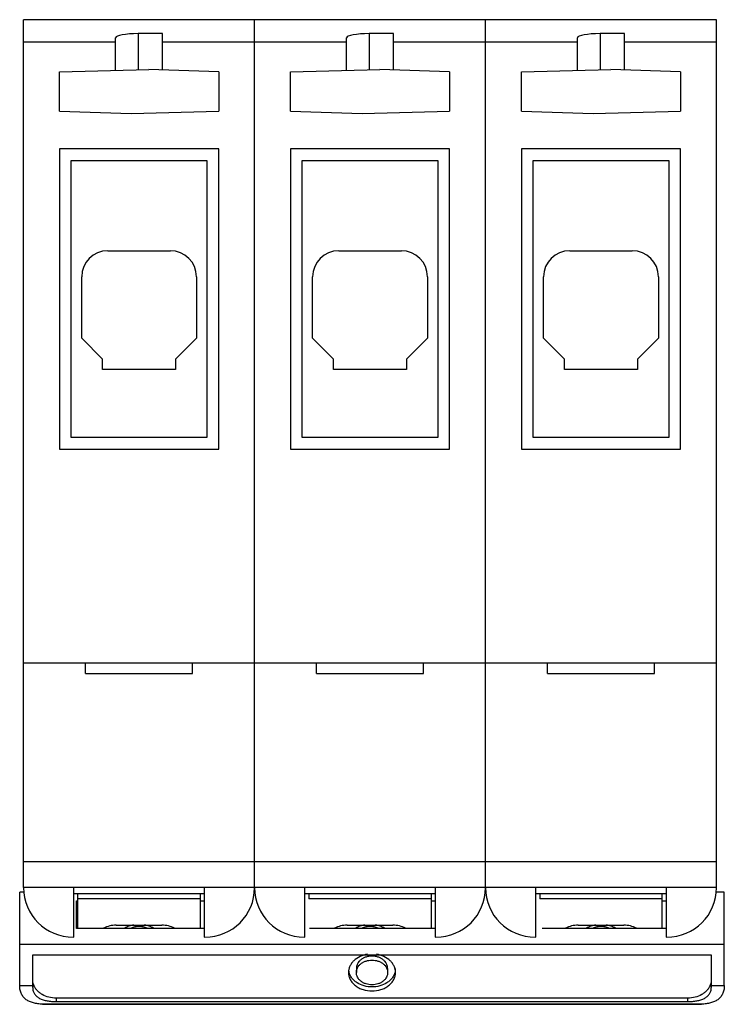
# Model space of a CAD drawing. Header units: millimetres. Extents: x 7.2 to 61.2, y 10.8 to 86.2.
import ezdxf

# ---------------------------------------------------------------- set-up
doc = ezdxf.new("R2010")
doc.units = ezdxf.units.MM
doc.header["$LTSCALE"] = 6.292867
doc.layers.get('0').update_dxf_attribs({"linetype": 'CONTINUOUS'})

msp = doc.modelspace()

# ---------------------------------------------------------------- linework, layer by layer
at = {"color": 7, "linetype": 'Continuous'}
for p, q in [((7.548, 19.724), (7.548, 86.224)), ((60.648, 86.224), (7.548, 86.224)), ((25.248, 19.724), (25.248, 86.224)), ((42.948, 19.724), (42.948, 86.224)), ((60.648, 19.724), (60.648, 86.224)), ((14.598, 84.513), (7.548, 84.513)), ((14.598, 82.341), (14.598, 84.842)), ((18.198, 85.17), (16.335, 85.159)), ((16.335, 85.159), (16.335, 82.388)), ((18.198, 82.374), (18.198, 85.17)), ((32.298, 84.513), (18.198, 84.513)), ((32.298, 82.341), (32.298, 84.842)), ((35.898, 85.17), (34.035, 85.159)), ((34.035, 85.159), (34.035, 82.388)), ((35.898, 82.374), (35.898, 85.17)), ((49.998, 84.513), (35.898, 84.513)), ((49.998, 82.341), (49.998, 84.842)), ((53.598, 85.17), (51.735, 85.159)), ((51.735, 85.159), (51.735, 82.388)), ((53.598, 82.374), (53.598, 85.17)), ((60.648, 84.513), (53.598, 84.513)), ((10.298, 82.224), (17.152, 82.411)), ((22.498, 82.224), (17.152, 82.411)), ((27.998, 82.224), (34.852, 82.411)), ((40.198, 82.224), (34.852, 82.411)), ((45.698, 82.224), (52.552, 82.411)), ((57.898, 82.224), (52.552, 82.411)), ((10.298, 79.224), (10.298, 82.224)), ((22.498, 82.224), (22.498, 79.224)), ((27.998, 79.224), (27.998, 82.224)), ((40.198, 82.224), (40.198, 79.224)), ((45.698, 79.224), (45.698, 82.224)), ((57.898, 82.224), (57.898, 79.224)), ((10.298, 79.224), (15.798, 79.041)), ((15.798, 79.041), (22.498, 79.224)), ((27.998, 79.224), (33.498, 79.041)), ((33.498, 79.041), (40.198, 79.224)), ((45.698, 79.224), (51.198, 79.041)), ((51.198, 79.041), (57.898, 79.224)), ((10.298, 76.324), (10.298, 53.324)), ((22.498, 76.324), (10.298, 76.324)), ((22.498, 53.324), (22.498, 76.324)), ((27.998, 76.324), (27.998, 53.324)), ((40.198, 76.324), (27.998, 76.324)), ((40.198, 53.324), (40.198, 76.324)), ((45.698, 76.324), (45.698, 53.324)), ((57.898, 76.324), (45.698, 76.324)), ((57.898, 53.324), (57.898, 76.324)), ((11.198, 54.224), (11.198, 75.424)), ((11.198, 75.424), (21.598, 75.424)), ((21.598, 75.424), (21.598, 54.224)), ((28.898, 54.224), (28.898, 75.424)), ((28.898, 75.424), (39.298, 75.424)), ((39.298, 75.424), (39.298, 54.224)), ((46.598, 54.224), (46.598, 75.424)), ((46.598, 75.424), (56.998, 75.424)), ((56.998, 75.424), (56.998, 54.224)), ((13.998, 68.524), (18.798, 68.524)), ((31.698, 68.524), (36.498, 68.524)), ((49.398, 68.524), (54.198, 68.524)), ((11.998, 61.824), (11.998, 66.524)), ((20.798, 66.524), (20.798, 61.824)), ((29.698, 61.824), (29.698, 66.524)), ((38.498, 66.524), (38.498, 61.824)), ((47.398, 61.824), (47.398, 66.524)), ((56.198, 66.524), (56.198, 61.824)), ((11.998, 61.824), (13.598, 60.224)), ((19.198, 60.224), (20.798, 61.824)), ((29.698, 61.824), (31.298, 60.224)), ((36.898, 60.224), (38.498, 61.824)), ((47.398, 61.824), (48.998, 60.224)), ((54.598, 60.224), (56.198, 61.824)), ((13.598, 59.424), (13.598, 60.224)), ((19.198, 60.224), (19.198, 59.424)), ((31.298, 59.424), (31.298, 60.224)), ((36.898, 60.224), (36.898, 59.424)), ((48.998, 59.424), (48.998, 60.224)), ((54.598, 60.224), (54.598, 59.424)), ((19.198, 59.424), (13.598, 59.424)), ((36.898, 59.424), (31.298, 59.424)), ((54.598, 59.424), (48.998, 59.424)), ((21.598, 54.224), (11.198, 54.224)), ((39.298, 54.224), (28.898, 54.224)), ((56.998, 54.224), (46.598, 54.224)), ((10.298, 53.324), (22.498, 53.324)), ((27.998, 53.324), (40.198, 53.324)), ((45.698, 53.324), (57.898, 53.324)), ((60.648, 36.924), (7.548, 36.924)), ((12.298, 36.124), (12.298, 36.924)), ((20.498, 36.124), (20.498, 36.924)), ((29.998, 36.124), (29.998, 36.924)), ((38.198, 36.124), (38.198, 36.924)), ((47.698, 36.124), (47.698, 36.924)), ((55.898, 36.124), (55.898, 36.924)), ((12.298, 36.124), (20.498, 36.124)), ((29.998, 36.124), (38.198, 36.124)), ((47.698, 36.124), (55.898, 36.124)), ((7.548, 21.724), (60.648, 21.724)), ((60.648, 19.724), (7.548, 19.724)), ((11.398, 15.924), (11.398, 19.724)), ((21.398, 19.724), (21.398, 15.924)), ((29.098, 15.924), (29.098, 19.724)), ((39.098, 19.724), (39.098, 15.924)), ((46.798, 15.924), (46.798, 19.724)), ((56.798, 19.724), (56.798, 15.924)), ((7.571, 19.366), (7.248, 19.366)), ((7.248, 12.212), (7.248, 19.366)), ((11.398, 19.272), (21.398, 19.272)), ((11.698, 16.595), (11.698, 19.272)), ((21.098, 16.595), (21.098, 19.272)), ((25.271, 19.366), (25.225, 19.366)), ((29.098, 19.272), (39.098, 19.272)), ((29.398, 19.272), (29.398, 18.853)), ((38.798, 16.595), (38.798, 19.272)), ((42.971, 19.366), (42.925, 19.366)), ((46.798, 19.272), (56.798, 19.272)), ((47.098, 19.272), (47.098, 18.853)), ((56.498, 16.595), (56.498, 19.272)), ((61.248, 19.366), (60.625, 19.366)), ((61.248, 12.212), (61.248, 19.366)), ((11.598, 18.719), (11.698, 18.719)), ((11.598, 16.595), (11.598, 18.719)), ((21.098, 18.853), (11.698, 18.853)), ((21.098, 18.719), (21.398, 18.719)), ((38.798, 18.853), (29.398, 18.853)), ((38.798, 18.719), (39.098, 18.719)), ((56.498, 18.853), (47.098, 18.853)), ((56.498, 18.719), (56.798, 18.719)), ((14.648, 16.846), (18.148, 16.846)), ((32.348, 16.846), (35.848, 16.846)), ((50.048, 16.846), (53.548, 16.846)), ((11.398, 15.924), (11.348, 15.924)), ((21.398, 16.595), (11.598, 16.595)), ((21.448, 15.924), (21.398, 15.924)), ((29.098, 15.924), (29.048, 15.924)), ((39.098, 16.595), (29.448, 16.595)), ((39.148, 15.924), (39.098, 15.924)), ((46.798, 15.924), (46.748, 15.924)), ((56.798, 16.595), (47.298, 16.595)), ((56.848, 15.924), (56.798, 15.924)), ((61.248, 15.364), (7.248, 15.364)), ((8.248, 14.576), (60.248, 14.576)), ((8.248, 12.058), (8.248, 14.576)), ((60.248, 14.576), (60.248, 12.058)), ((33.048, 13.529), (33.048, 13.222)), ((35.448, 13.529), (35.448, 13.222)), ((7.248, 12.212), (8.248, 12.212)), ((60.248, 12.212), (61.248, 12.212)), ((8.998, 10.787), (59.498, 10.787)), ((9.14, 10.783), (8.998, 10.787)), ((59.356, 10.783), (9.14, 10.783)), ((58.448, 11.252), (10.048, 11.252)), ((10.048, 11.252), (10.048, 10.992)), ((10.048, 10.992), (58.448, 10.992)), ((58.448, 10.992), (58.448, 11.252)), ((59.498, 10.787), (59.355, 10.783))]:
    msp.add_line(p, q, dxfattribs=at)
for centre, radius, start, end in [((13.998, 66.524), 2, 90, 180), ((18.798, 66.524), 2, 0, 90), ((31.698, 66.524), 2, 90, 180), ((36.498, 66.524), 2, 0, 90), ((49.398, 66.524), 2, 90, 180), ((54.198, 66.524), 2, 0, 90), ((11.348, 19.724), 3.8, 180, 270), ((21.448, 19.724), 3.8, 270, 360), ((29.048, 19.724), 3.8, 180, 270), ((39.148, 19.724), 3.8, 270, 360), ((46.748, 19.724), 3.8, 180, 270), ((56.848, 19.724), 3.8, 270, 360), ((33.591, 13.533), 1.143, 187.9153, 194.43448), ((34.926, 13.53), 1.122, 352.109, 359.99677)]:
    msp.add_arc(centre, radius, start, end, dxfattribs=at)
for centre in [(16.398, 84.842), (34.098, 84.842), (51.798, 84.842)]:
    msp.add_ellipse(centre, major_axis=(1.8, 0), ratio=0.17633, start_param=1.605703, end_param=3.141593, dxfattribs=at)
for points, knots in [([(14.648, 16.846), (14.479, 16.846), (14.145, 16.808), (13.829, 16.693), (13.683, 16.617)], [0, 0, 0, 0, 0.50784, 1, 1, 1, 1]), ([(15.979, 16.871), (15.857, 16.848), (15.621, 16.783), (15.4, 16.676), (15.298, 16.614)], [0, 0, 0, 0, 0.508357, 1, 1, 1, 1]), ([(17.01, 16.613), (16.916, 16.657), (16.714, 16.723), (16.397, 16.756), (16.08, 16.723), (15.879, 16.656), (15.785, 16.612)], [0, 0, 0, 0, 0.24671, 0.500024, 0.753325, 1, 1, 1, 1]), ([(17.498, 16.614), (17.395, 16.677), (17.174, 16.783), (16.938, 16.848), (16.816, 16.871)], [0, 0, 0, 0, 0.491647, 1, 1, 1, 1]), ([(19.112, 16.617), (18.967, 16.693), (18.651, 16.808), (18.317, 16.846), (18.148, 16.846)], [0, 0, 0, 0, 0.49216, 1, 1, 1, 1]), ([(32.348, 16.846), (32.179, 16.846), (31.845, 16.808), (31.529, 16.693), (31.383, 16.617)], [0, 0, 0, 0, 0.50784, 1, 1, 1, 1]), ([(33.679, 16.871), (33.557, 16.848), (33.321, 16.783), (33.1, 16.676), (32.998, 16.614)], [0, 0, 0, 0, 0.508357, 1, 1, 1, 1]), ([(34.71, 16.613), (34.616, 16.657), (34.414, 16.723), (34.097, 16.756), (33.78, 16.723), (33.579, 16.656), (33.485, 16.612)], [0, 0, 0, 0, 0.24671, 0.500024, 0.753325, 1, 1, 1, 1]), ([(35.198, 16.614), (35.095, 16.677), (34.874, 16.783), (34.638, 16.848), (34.516, 16.871)], [0, 0, 0, 0, 0.491647, 1, 1, 1, 1]), ([(36.812, 16.617), (36.667, 16.693), (36.351, 16.808), (36.017, 16.846), (35.848, 16.846)], [0, 0, 0, 0, 0.49216, 1, 1, 1, 1]), ([(50.048, 16.846), (49.879, 16.846), (49.545, 16.808), (49.229, 16.693), (49.083, 16.617)], [0, 0, 0, 0, 0.50784, 1, 1, 1, 1]), ([(51.379, 16.871), (51.257, 16.848), (51.021, 16.783), (50.8, 16.676), (50.698, 16.614)], [0, 0, 0, 0, 0.508357, 1, 1, 1, 1]), ([(52.41, 16.613), (52.316, 16.657), (52.114, 16.723), (51.797, 16.756), (51.48, 16.723), (51.279, 16.656), (51.185, 16.612)], [0, 0, 0, 0, 0.24671, 0.500024, 0.753325, 1, 1, 1, 1]), ([(52.898, 16.614), (52.795, 16.677), (52.574, 16.783), (52.338, 16.848), (52.216, 16.871)], [0, 0, 0, 0, 0.491647, 1, 1, 1, 1]), ([(54.512, 16.617), (54.367, 16.693), (54.051, 16.808), (53.717, 16.846), (53.548, 16.846)], [0, 0, 0, 0, 0.49216, 1, 1, 1, 1]), ([(33.909, 14.615), (33.71, 14.584), (33.33, 14.474), (32.921, 14.206), (32.679, 13.932), (32.547, 13.708), (32.466, 13.469), (32.448, 13.303), (32.448, 13.222)], [0, 0, 0, 0, 0.275648, 0.534469, 0.656661, 0.774164, 0.888064, 1, 1, 1, 1]), ([(34.248, 14.475), (34.093, 14.475), (33.861, 14.44), (33.581, 14.323), (33.398, 14.205), (33.247, 14.062), (33.134, 13.897), (33.064, 13.717), (33.048, 13.591), (33.048, 13.529)], [0, 0, 0, 0, 0.27558, 0.409005, 0.537385, 0.660025, 0.777121, 0.889795, 1, 1, 1, 1]), ([(35.448, 13.529), (35.448, 13.591), (35.432, 13.717), (35.362, 13.897), (35.249, 14.062), (35.098, 14.205), (34.915, 14.323), (34.635, 14.44), (34.403, 14.475), (34.248, 14.475)], [0, 0, 0, 0, 0.110201, 0.222871, 0.339966, 0.462607, 0.590991, 0.724419, 1, 1, 1, 1]), ([(36.048, 13.222), (36.048, 13.303), (36.03, 13.469), (35.948, 13.708), (35.816, 13.932), (35.574, 14.206), (35.165, 14.475), (34.784, 14.585), (34.585, 14.615)], [0, 0, 0, 0, 0.111922, 0.22581, 0.343307, 0.4655, 0.724339, 1, 1, 1, 1]), ([(33.048, 13.222), (33.048, 13.284), (33.064, 13.409), (33.134, 13.589), (33.247, 13.754), (33.398, 13.898), (33.581, 14.015), (33.861, 14.132), (34.093, 14.167), (34.248, 14.167)], [0, 0, 0, 0, 0.110201, 0.222871, 0.339966, 0.462607, 0.590991, 0.724419, 1, 1, 1, 1]), ([(34.248, 14.167), (34.403, 14.167), (34.635, 14.132), (34.915, 14.015), (35.098, 13.898), (35.249, 13.754), (35.362, 13.589), (35.432, 13.409), (35.448, 13.284), (35.448, 13.222)], [0, 0, 0, 0, 0.27558, 0.409005, 0.537385, 0.660025, 0.777121, 0.889795, 1, 1, 1, 1]), ([(32.448, 13.222), (32.448, 13.129), (32.472, 12.94), (32.577, 12.67), (32.746, 12.423), (32.973, 12.208), (33.247, 12.032), (33.667, 11.856), (34.015, 11.803), (34.248, 11.803)], [0, 0, 0, 0, 0.110201, 0.222873, 0.339972, 0.462613, 0.590993, 0.724428, 1, 1, 1, 1]), ([(34.248, 12.111), (34.044, 12.111), (33.644, 12.164), (33.186, 12.363), (32.885, 12.592), (32.702, 12.789), (32.564, 13.009), (32.504, 13.168), (32.484, 13.248)], [0, 0, 0, 0, 0.271802, 0.532244, 0.656119, 0.775035, 0.889346, 1, 1, 1, 1]), ([(34.248, 12.276), (34.093, 12.276), (33.861, 12.311), (33.581, 12.428), (33.398, 12.546), (33.247, 12.689), (33.134, 12.854), (33.064, 13.034), (33.048, 13.16), (33.048, 13.222)], [0, 0, 0, 0, 0.27558, 0.409005, 0.537385, 0.660025, 0.777121, 0.889795, 1, 1, 1, 1]), ([(36.012, 13.248), (35.991, 13.168), (35.932, 13.009), (35.794, 12.789), (35.611, 12.592), (35.31, 12.363), (34.852, 12.164), (34.451, 12.111), (34.248, 12.111)], [0, 0, 0, 0, 0.110651, 0.224959, 0.343874, 0.467751, 0.728198, 1, 1, 1, 1]), ([(35.448, 13.222), (35.448, 13.16), (35.432, 13.034), (35.362, 12.854), (35.249, 12.689), (35.098, 12.546), (34.915, 12.428), (34.635, 12.311), (34.403, 12.276), (34.248, 12.276)], [0, 0, 0, 0, 0.110201, 0.222871, 0.339966, 0.462607, 0.590991, 0.724419, 1, 1, 1, 1]), ([(34.248, 11.803), (34.48, 11.803), (34.829, 11.856), (35.248, 12.032), (35.523, 12.208), (35.75, 12.423), (35.919, 12.67), (36.024, 12.94), (36.048, 13.129), (36.048, 13.222)], [0, 0, 0, 0, 0.27557, 0.409002, 0.53738, 0.660019, 0.777121, 0.889796, 1, 1, 1, 1]), ([(8.998, 10.787), (8.877, 10.795), (8.644, 10.816), (8.312, 10.88), (8.014, 10.981), (7.794, 11.103), (7.643, 11.225), (7.542, 11.329), (7.454, 11.446), (7.354, 11.622), (7.268, 11.878), (7.248, 12.098), (7.248, 12.212)], [0, 0, 0, 0, 0.143423, 0.275351, 0.397861, 0.513688, 0.570341, 0.626882, 0.683981, 0.742339, 0.865246, 1, 1, 1, 1]), ([(8.323, 12.266), (8.298, 12.33), (8.261, 12.464), (8.248, 12.602), (8.248, 12.67)], [0, 0, 0, 0, 0.503308, 1, 1, 1, 1]), ([(10.048, 11.252), (9.857, 11.252), (9.482, 11.298), (9.048, 11.473), (8.754, 11.676), (8.569, 11.851), (8.422, 12.048), (8.35, 12.192), (8.323, 12.266)], [0, 0, 0, 0, 0.269785, 0.529624, 0.653858, 0.77351, 0.888692, 1, 1, 1, 1]), ([(60.173, 12.266), (60.145, 12.192), (60.074, 12.048), (59.927, 11.851), (59.742, 11.676), (59.448, 11.473), (59.014, 11.298), (58.638, 11.252), (58.448, 11.252)], [0, 0, 0, 0, 0.111308, 0.22649, 0.346142, 0.470376, 0.730215, 1, 1, 1, 1]), ([(61.248, 12.212), (61.248, 12.098), (61.232, 11.929), (61.174, 11.718), (61.116, 11.575), (61.042, 11.446), (60.954, 11.329), (60.853, 11.225), (60.702, 11.103), (60.482, 10.981), (60.183, 10.88), (59.852, 10.816), (59.619, 10.795), (59.498, 10.787)], [0, 0, 0, 0, 0.134731, 0.197585, 0.257895, 0.316253, 0.373319, 0.429835, 0.486461, 0.602267, 0.724701, 0.856651, 1, 1, 1, 1]), ([(60.248, 12.67), (60.248, 12.602), (60.235, 12.464), (60.198, 12.33), (60.173, 12.266)], [0, 0, 0, 0, 0.496692, 1, 1, 1, 1]), ([(8.248, 12.058), (8.248, 11.97), (8.265, 11.84), (8.325, 11.68), (8.386, 11.571), (8.462, 11.471), (8.586, 11.351), (8.777, 11.225), (9.048, 11.117), (9.357, 11.043), (9.694, 11.001), (9.928, 10.992), (10.048, 10.992)], [0, 0, 0, 0, 0.112088, 0.165877, 0.219003, 0.272259, 0.326418, 0.439934, 0.56377, 0.699546, 0.84636, 1, 1, 1, 1]), ([(58.448, 10.992), (58.567, 10.992), (58.801, 11.001), (59.139, 11.043), (59.448, 11.117), (59.718, 11.225), (59.91, 11.351), (60.033, 11.471), (60.11, 11.571), (60.171, 11.68), (60.231, 11.84), (60.248, 11.97), (60.248, 12.058)], [0, 0, 0, 0, 0.153653, 0.300473, 0.436277, 0.560097, 0.6736, 0.727765, 0.781018, 0.834139, 0.88792, 1, 1, 1, 1])]:
    msp.add_open_spline(points, degree=3, knots=knots, dxfattribs=at)

doc.saveas('drawing.dxf')
